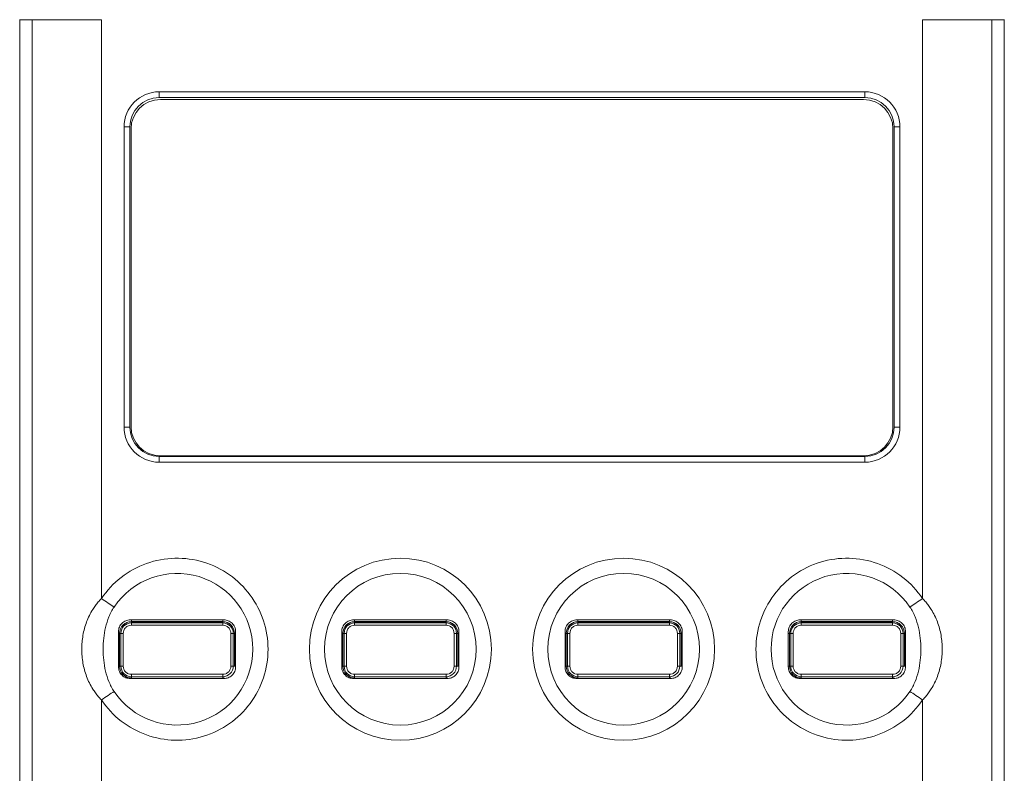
# Model space of a CAD drawing. Header units: millimetres. Extents: x 0 to 1189, y 0 to 841.
# Tile 5 of 8: x 979 to 1063, y 207 to 271. Entities that reach past the tile are written whole.
import ezdxf

# ---------------------------------------------------------------- set-up
doc = ezdxf.new("R2010")
doc.units = ezdxf.units.MM

msp = doc.modelspace()

# ---------------------------------------------------------------- linework, layer by layer
at = {"color": 7, "linetype": 'Continuous', "lineweight": 15}
for p, q in [((978.764, 94.502), (978.764, 271.047)), ((979.83, 271.023), (978.764, 271.023)), ((978.764, 271.023), (978.764, 94.523)), ((979.83, 271.023), (985.739, 271.023)), ((979.83, 192.323), (979.83, 271.023)), ((985.739, 221.643), (985.739, 271.023)), ((1055.79, 271.023), (1055.79, 221.643)), ((1061.699, 271.023), (1055.79, 271.023)), ((1061.699, 271.023), (1061.699, 192.323)), ((1062.764, 271.023), (1061.699, 271.023)), ((1062.764, 271.047), (1062.764, 94.502)), ((1062.764, 94.523), (1062.764, 271.023)), ((1050.864, 264.873), (990.664, 264.873)), ((990.664, 264.373), (990.664, 264.873)), ((1050.864, 264.373), (1050.864, 264.873)), ((990.664, 264.373), (1050.864, 264.373)), ((1050.764, 264.213), (990.764, 264.213)), ((987.664, 261.873), (987.664, 236.273)), ((988.164, 261.873), (987.664, 261.873)), ((988.164, 236.273), (988.164, 261.873)), ((988.264, 261.713), (988.264, 236.313)), ((1053.264, 236.313), (1053.264, 261.713)), ((1053.364, 261.873), (1053.364, 236.273)), ((1053.364, 261.873), (1053.864, 261.873)), ((1053.864, 236.273), (1053.864, 261.873)), ((988.164, 236.273), (987.664, 236.273)), ((1053.864, 236.273), (1053.364, 236.273)), ((990.664, 233.773), (990.664, 233.273)), ((1050.864, 233.773), (990.664, 233.773)), ((990.764, 233.813), (1050.764, 233.813)), ((1050.864, 233.773), (1050.864, 233.273)), ((990.664, 233.273), (1050.864, 233.273)), ((996.089, 219.679), (988.289, 219.679)), ((988.289, 219.673), (988.289, 219.565)), ((996.089, 219.673), (988.289, 219.673)), ((988.289, 219.565), (996.089, 219.565)), ((988.289, 219.565), (988.289, 219.365)), ((988.289, 219.365), (996.089, 219.365)), ((996.089, 219.565), (996.089, 219.673)), ((996.089, 219.365), (996.089, 219.565)), ((1015.139, 219.679), (1007.339, 219.679)), ((1007.339, 219.673), (1007.339, 219.565)), ((1015.139, 219.673), (1007.339, 219.673)), ((1007.339, 219.565), (1015.139, 219.565)), ((1007.339, 219.565), (1007.339, 219.365)), ((1007.339, 219.365), (1015.139, 219.365)), ((1015.139, 219.565), (1015.139, 219.673)), ((1015.139, 219.365), (1015.139, 219.565)), ((1034.189, 219.679), (1026.389, 219.679)), ((1026.389, 219.673), (1026.389, 219.565)), ((1034.189, 219.673), (1026.389, 219.673)), ((1026.389, 219.565), (1034.189, 219.565)), ((1026.389, 219.565), (1026.389, 219.365)), ((1026.389, 219.365), (1034.189, 219.365)), ((1034.189, 219.565), (1034.189, 219.673)), ((1034.189, 219.365), (1034.189, 219.565)), ((1053.239, 219.679), (1045.439, 219.679)), ((1045.439, 219.673), (1045.439, 219.565)), ((1053.239, 219.673), (1045.439, 219.673)), ((1045.439, 219.565), (1053.239, 219.565)), ((1045.439, 219.565), (1045.439, 219.365)), ((1045.439, 219.365), (1053.239, 219.365)), ((1053.239, 219.565), (1053.239, 219.673)), ((1053.239, 219.365), (1053.239, 219.565)), ((987.189, 218.823), (987.189, 215.823)), ((987.283, 218.673), (987.283, 215.873)), ((987.289, 218.673), (987.289, 215.873)), ((987.398, 218.673), (987.289, 218.673)), ((987.398, 215.873), (987.398, 218.673)), ((987.598, 218.673), (987.398, 218.673)), ((987.598, 215.873), (987.598, 218.673)), ((996.781, 218.673), (996.781, 215.873)), ((996.981, 218.673), (996.781, 218.673)), ((996.981, 218.673), (996.981, 215.873)), ((997.089, 218.673), (996.981, 218.673)), ((997.089, 215.873), (997.089, 218.673)), ((997.096, 215.873), (997.096, 218.673)), ((997.189, 215.823), (997.189, 218.823)), ((1006.239, 218.823), (1006.239, 215.823)), ((1006.333, 218.673), (1006.333, 215.873)), ((1006.339, 218.673), (1006.339, 215.873)), ((1006.448, 218.673), (1006.339, 218.673)), ((1006.448, 215.873), (1006.448, 218.673)), ((1006.648, 218.673), (1006.448, 218.673)), ((1006.648, 215.873), (1006.648, 218.673)), ((1015.831, 218.673), (1015.831, 215.873)), ((1016.031, 218.673), (1015.831, 218.673)), ((1016.031, 218.673), (1016.031, 215.873)), ((1016.139, 218.673), (1016.031, 218.673)), ((1016.139, 215.873), (1016.139, 218.673)), ((1016.146, 215.873), (1016.146, 218.673)), ((1016.239, 215.823), (1016.239, 218.823)), ((1025.289, 218.823), (1025.289, 215.823)), ((1025.383, 218.673), (1025.383, 215.873)), ((1025.389, 218.673), (1025.389, 215.873)), ((1025.498, 218.673), (1025.389, 218.673)), ((1025.498, 215.873), (1025.498, 218.673)), ((1025.698, 218.673), (1025.498, 218.673)), ((1025.698, 215.873), (1025.698, 218.673)), ((1034.881, 218.673), (1034.881, 215.873)), ((1035.081, 218.673), (1034.881, 218.673)), ((1035.081, 218.673), (1035.081, 215.873)), ((1035.189, 218.673), (1035.081, 218.673)), ((1035.189, 215.873), (1035.189, 218.673)), ((1035.196, 215.873), (1035.196, 218.673)), ((1035.289, 215.823), (1035.289, 218.823)), ((1044.339, 218.823), (1044.339, 215.823)), ((1044.433, 218.673), (1044.433, 215.873)), ((1044.439, 218.673), (1044.439, 215.873)), ((1044.548, 218.673), (1044.439, 218.673)), ((1044.548, 215.873), (1044.548, 218.673)), ((1044.748, 218.673), (1044.548, 218.673)), ((1044.748, 215.873), (1044.748, 218.673)), ((1053.931, 218.673), (1053.931, 215.873)), ((1054.131, 218.673), (1053.931, 218.673)), ((1054.131, 218.673), (1054.131, 215.873)), ((1054.239, 218.673), (1054.131, 218.673)), ((1054.239, 215.873), (1054.239, 218.673)), ((1054.246, 215.873), (1054.246, 218.673)), ((1054.339, 215.823), (1054.339, 218.823)), ((987.289, 215.873), (987.398, 215.873)), ((987.398, 215.873), (987.598, 215.873)), ((996.089, 215.181), (988.289, 215.181)), ((988.289, 215.181), (988.289, 214.981)), ((996.089, 214.981), (996.089, 215.181)), ((996.781, 215.873), (996.981, 215.873)), ((996.981, 215.873), (997.089, 215.873)), ((1006.339, 215.873), (1006.448, 215.873)), ((1006.448, 215.873), (1006.648, 215.873)), ((1015.139, 215.181), (1007.339, 215.181)), ((1007.339, 215.181), (1007.339, 214.981)), ((1015.139, 214.981), (1015.139, 215.181)), ((1015.831, 215.873), (1016.031, 215.873)), ((1016.031, 215.873), (1016.139, 215.873)), ((1025.389, 215.873), (1025.498, 215.873)), ((1025.498, 215.873), (1025.698, 215.873)), ((1034.189, 215.181), (1026.389, 215.181)), ((1026.389, 215.181), (1026.389, 214.981)), ((1034.189, 214.981), (1034.189, 215.181)), ((1034.881, 215.873), (1035.081, 215.873)), ((1035.081, 215.873), (1035.189, 215.873)), ((1044.439, 215.873), (1044.548, 215.873)), ((1044.548, 215.873), (1044.748, 215.873)), ((1053.239, 215.181), (1045.439, 215.181)), ((1045.439, 215.181), (1045.439, 214.981)), ((1053.239, 214.981), (1053.239, 215.181)), ((1053.931, 215.873), (1054.131, 215.873)), ((1054.131, 215.873), (1054.239, 215.873)), ((996.089, 214.981), (988.289, 214.981)), ((988.289, 214.981), (988.289, 214.873)), ((996.089, 214.873), (996.089, 214.981)), ((996.089, 214.873), (996.198, 214.879)), ((996.205, 214.873), (996.089, 214.867)), ((1015.139, 214.981), (1007.339, 214.981)), ((1007.339, 214.981), (1007.339, 214.873)), ((1015.139, 214.873), (1015.139, 214.981)), ((1015.139, 214.873), (1015.248, 214.879)), ((1015.255, 214.873), (1015.139, 214.867)), ((1034.189, 214.981), (1026.389, 214.981)), ((1026.389, 214.981), (1026.389, 214.873)), ((1034.189, 214.873), (1034.189, 214.981)), ((1034.189, 214.873), (1034.298, 214.879)), ((1034.305, 214.873), (1034.189, 214.867)), ((1053.239, 214.981), (1045.439, 214.981)), ((1045.439, 214.981), (1045.439, 214.873)), ((1053.239, 214.873), (1053.239, 214.981)), ((1053.239, 214.873), (1053.348, 214.879)), ((1053.355, 214.873), (1053.239, 214.867)), ((985.739, 198.413), (985.739, 213.003)), ((1055.79, 213.003), (1055.79, 198.413))]:
    msp.add_line(p, q, dxfattribs=at)
at = {"color": 8, "linetype": 'Continuous', "lineweight": 15}
for p, q in [((988.289, 219.679), (988.289, 219.823)), ((996.089, 219.679), (996.089, 219.823)), ((1007.339, 219.679), (1007.339, 219.823)), ((1015.139, 219.679), (1015.139, 219.823)), ((1026.389, 219.679), (1026.389, 219.823)), ((1034.189, 219.679), (1034.189, 219.823)), ((1045.439, 219.823), (1045.439, 219.679)), ((1053.239, 219.823), (1053.239, 219.679)), ((987.283, 218.673), (987.189, 218.673)), ((997.096, 218.673), (997.189, 218.673)), ((1006.333, 218.673), (1006.239, 218.673)), ((1016.146, 218.673), (1016.239, 218.673)), ((1025.383, 218.673), (1025.289, 218.673)), ((1035.196, 218.673), (1035.289, 218.673)), ((1044.339, 218.673), (1044.433, 218.673)), ((1054.339, 218.673), (1054.246, 218.673)), ((987.283, 215.873), (987.189, 215.873)), ((997.096, 215.873), (997.189, 215.873)), ((1006.333, 215.873), (1006.239, 215.873)), ((1016.146, 215.873), (1016.239, 215.873)), ((1025.383, 215.873), (1025.289, 215.873)), ((1035.196, 215.873), (1035.289, 215.873)), ((1044.339, 215.873), (1044.433, 215.873)), ((1054.339, 215.873), (1054.246, 215.873))]:
    msp.add_line(p, q, dxfattribs=at)
at = {"color": 7, "linetype": 'Continuous', "lineweight": 15, "flags": 128}
for points in [[(985.739, 221.643), (985.885, 221.545), (986.029, 221.448), (986.172, 221.353), (986.311, 221.26), (986.446, 221.169), (986.575, 221.083), (986.698, 221), (986.814, 220.923)], [(1054.715, 220.923), (1054.831, 221), (1054.953, 221.083), (1055.083, 221.169), (1055.218, 221.26), (1055.357, 221.353), (1055.499, 221.448), (1055.644, 221.545), (1055.79, 221.643)], [(986.814, 213.723), (986.698, 213.645), (986.575, 213.563), (986.446, 213.476), (986.311, 213.386), (986.172, 213.293), (986.029, 213.197), (985.885, 213.1), (985.739, 213.003)], [(1055.79, 213.003), (1055.644, 213.1), (1055.499, 213.197), (1055.357, 213.293), (1055.218, 213.386), (1055.083, 213.476), (1054.953, 213.563), (1054.831, 213.645), (1054.715, 213.723)]]:
    msp.add_lwpolyline(points, dxfattribs=at)
at = {"color": 7, "linetype": 'Continuous', "lineweight": 15}
for centre, radius in [((1011.239, 217.323), 7.764), ((1030.289, 217.323), 7.764), ((1011.239, 217.323), 6.47), ((1030.289, 217.323), 6.47)]:
    msp.add_circle(centre, radius, dxfattribs=at)
for centre, radius, start, end in [((990.664, 261.873), 2.5, 90, 180), ((990.764, 261.713), 2.5, 90, 180), ((1050.764, 261.713), 2.5, 0, 90), ((1050.864, 261.873), 2.5, 0, 90), ((990.664, 236.273), 2.5, 180, 270), ((990.764, 236.313), 2.5, 180, 270), ((1050.764, 236.313), 2.5, 270, 0), ((1050.864, 236.273), 2.5, 270, 0), ((992.189, 217.323), 6.47, 213.81115, 146.18885), ((1049.339, 217.323), 6.47, 33.81115, 326.18885), ((988.289, 218.673), 1.006, 90, 180), ((988.289, 218.673), 1, 90, 180), ((988.289, 218.673), 0.892, 90, 180), ((996.089, 218.673), 1.006, 0, 90), ((996.089, 218.673), 1, 0, 90), ((996.089, 218.673), 0.892, 0, 90), ((1007.339, 218.673), 1.006, 90, 180), ((1007.339, 218.673), 1, 90, 180), ((1007.339, 218.673), 0.892, 90, 180), ((1015.139, 218.673), 1.006, 0, 90), ((1015.139, 218.673), 1, 0, 90), ((1015.139, 218.673), 0.892, 0, 90), ((1026.389, 218.673), 1.006, 90, 180), ((1026.389, 218.673), 1, 90, 180), ((1026.389, 218.673), 0.892, 90, 180), ((1034.189, 218.673), 1.006, 0, 90), ((1034.189, 218.673), 1, 0, 90), ((1034.189, 218.673), 0.892, 0, 90), ((1045.439, 218.673), 1.006, 90, 180), ((1045.439, 218.673), 1, 90, 180), ((1045.439, 218.673), 0.892, 90, 180), ((1053.239, 218.673), 1.006, 0, 90), ((1053.239, 218.673), 1, 0, 90), ((1053.239, 218.673), 0.892, 0, 90), ((988.289, 215.873), 1.006, 180, 270), ((988.289, 215.873), 1, 180, 270), ((988.289, 215.873), 0.892, 180, 270), ((996.089, 215.873), 0.892, 270, 0), ((1007.339, 215.873), 1.006, 180, 270), ((1007.339, 215.873), 1, 180, 270), ((1007.339, 215.873), 0.892, 180, 270), ((1015.139, 215.873), 0.892, 270, 0), ((1026.389, 215.873), 1.006, 180, 270), ((1026.389, 215.873), 1, 180, 270), ((1026.389, 215.873), 0.892, 180, 270), ((1034.189, 215.873), 0.892, 270, 0), ((1045.439, 215.873), 1.006, 180, 270), ((1045.439, 215.873), 1, 180, 270), ((1045.439, 215.873), 0.892, 180, 270), ((1053.239, 215.873), 0.892, 270, 0)]:
    msp.add_arc(centre, radius, start, end, dxfattribs=at)
for points in [[(987.664, 261.873), (987.664, 263.529), (989.009, 264.873), (990.664, 264.873)], [(1050.864, 264.873), (1052.52, 264.873), (1053.864, 263.529), (1053.864, 261.873)], [(990.664, 233.273), (989.009, 233.273), (987.664, 234.617), (987.664, 236.273)], [(1053.864, 236.273), (1053.864, 234.617), (1052.52, 233.273), (1050.864, 233.273)]]:
    msp.add_open_spline(points, degree=3, dxfattribs=at)
for points, knots in [([(985.739, 221.643), (986.665, 223.026), (988.012, 224.075), (991.148, 225.195), (992.854, 225.235), (996.04, 224.267), (997.435, 223.284), (999.418, 220.609), (999.953, 218.988), (999.953, 215.658), (999.418, 214.037), (997.435, 211.362), (996.04, 210.379), (992.854, 209.41), (991.148, 209.451), (988.012, 210.57), (986.665, 211.619), (985.739, 213.003)], [0, 0, 0, 0, 0.125, 0.125, 0.25, 0.25, 0.375, 0.375, 0.5, 0.5, 0.625, 0.625, 0.75, 0.75, 0.875, 0.875, 1, 1, 1, 1]), ([(1055.79, 213.003), (1054.864, 211.619), (1053.517, 210.57), (1050.381, 209.451), (1048.675, 209.41), (1045.489, 210.379), (1044.094, 211.362), (1042.111, 214.037), (1041.576, 215.658), (1041.576, 218.988), (1042.111, 220.609), (1044.094, 223.284), (1045.489, 224.267), (1048.675, 225.235), (1050.381, 225.195), (1053.517, 224.075), (1054.864, 223.026), (1055.79, 221.643)], [0, 0, 0, 0, 0.125, 0.125, 0.25, 0.25, 0.375, 0.375, 0.5, 0.5, 0.625, 0.625, 0.75, 0.75, 0.875, 0.875, 1, 1, 1, 1]), ([(985.739, 213.003), (985.693, 213.049), (985.602, 213.142), (985.472, 213.288), (985.346, 213.439), (985.226, 213.597), (985.11, 213.76), (984.928, 214.037), (984.702, 214.443), (984.466, 214.988), (984.283, 215.555), (984.11, 216.329), (984.024, 217.322), (984.11, 218.315), (984.282, 219.087), (984.465, 219.653), (984.699, 220.198), (984.958, 220.662), (985.219, 221.046), (985.466, 221.359), (985.648, 221.549), (985.739, 221.643)], [0, 0, 0, 0, 0.020431, 0.040975, 0.061662, 0.082521, 0.10358, 0.124868, 0.187032, 0.250117, 0.31234, 0.374979, 0.500003, 0.624741, 0.687312, 0.74948, 0.812424, 0.874465, 0.91704, 0.958808, 1, 1, 1, 1]), ([(986.814, 220.923), (986.637, 220.659), (986.492, 220.372), (986.257, 219.788), (986.165, 219.49), (986.02, 218.885), (985.968, 218.577), (985.898, 217.953), (985.88, 217.636), (985.88, 216.693), (985.946, 216.072), (986.166, 215.152), (986.26, 214.849), (986.495, 214.268), (986.636, 213.988), (986.814, 213.723)], [0, 0, 0, 0, 0.125, 0.125, 0.25, 0.25, 0.375, 0.375, 0.5, 0.5, 0.75, 0.75, 0.875, 0.875, 1, 1, 1, 1]), ([(1054.715, 213.723), (1054.893, 213.988), (1055.034, 214.268), (1055.269, 214.849), (1055.363, 215.152), (1055.583, 216.072), (1055.649, 216.693), (1055.649, 217.636), (1055.631, 217.953), (1055.561, 218.577), (1055.509, 218.885), (1055.364, 219.49), (1055.272, 219.788), (1055.037, 220.372), (1054.892, 220.659), (1054.715, 220.923)], [0, 0, 0, 0, 0.125, 0.125, 0.25, 0.25, 0.5, 0.5, 0.625, 0.625, 0.75, 0.75, 0.875, 0.875, 1, 1, 1, 1]), ([(1055.79, 221.643), (1055.836, 221.597), (1055.927, 221.504), (1056.057, 221.358), (1056.183, 221.206), (1056.303, 221.049), (1056.419, 220.885), (1056.601, 220.608), (1056.827, 220.203), (1057.063, 219.657), (1057.246, 219.091), (1057.419, 218.317), (1057.505, 217.324), (1057.419, 216.331), (1057.247, 215.559), (1057.064, 214.992), (1056.83, 214.448), (1056.571, 213.984), (1056.31, 213.6), (1056.063, 213.287), (1055.881, 213.097), (1055.79, 213.003)], [0, 0, 0, 0, 0.020431, 0.040975, 0.061662, 0.082521, 0.10358, 0.124868, 0.187032, 0.250117, 0.31234, 0.374979, 0.500003, 0.624741, 0.687312, 0.74948, 0.812424, 0.874465, 0.91704, 0.958808, 1, 1, 1, 1]), ([(987.189, 218.823), (987.189, 218.957), (987.217, 219.092), (987.323, 219.34), (987.402, 219.453), (987.593, 219.636), (987.704, 219.707), (987.942, 219.8), (988.065, 219.823), (988.189, 219.823)], [0, 0, 0, 0, 0.25, 0.25, 0.5, 0.5, 0.75, 0.75, 1, 1, 1, 1]), ([(987.598, 218.673), (987.607, 218.76), (987.621, 218.894), (987.707, 219.055), (987.797, 219.165), (987.907, 219.255), (988.068, 219.341), (988.202, 219.355), (988.289, 219.365)], [0, 0, 0, 0, 0.239441, 0.369472, 0.499998, 0.630029, 0.760555, 1, 1, 1, 1]), ([(996.189, 219.823), (995.559, 219.823), (994.909, 219.823), (993.906, 219.823), (993.568, 219.823), (992.881, 219.823), (992.535, 219.823), (991.507, 219.823), (990.828, 219.823), (989.817, 219.823), (989.482, 219.823), (988.827, 219.823), (988.505, 219.823), (988.189, 219.823)], [0, 0, 0, 0, 0.25, 0.25, 0.375, 0.375, 0.5, 0.5, 0.75, 0.75, 0.875, 0.875, 1, 1, 1, 1]), ([(996.089, 219.365), (996.176, 219.355), (996.311, 219.341), (996.472, 219.255), (996.582, 219.166), (996.671, 219.056), (996.758, 218.894), (996.772, 218.76), (996.781, 218.673)], [0, 0, 0, 0, 0.239443, 0.369475, 0.500001, 0.630032, 0.760559, 1, 1, 1, 1]), ([(996.189, 219.823), (996.314, 219.823), (996.437, 219.8), (996.674, 219.707), (996.785, 219.637), (996.929, 219.5), (996.972, 219.449), (997.048, 219.34), (997.082, 219.279), (997.162, 219.093), (997.189, 218.958), (997.189, 218.823)], [0, 0, 0, 0, 0.25, 0.25, 0.5, 0.5, 0.625, 0.625, 0.75, 0.75, 1, 1, 1, 1]), ([(1006.239, 218.823), (1006.239, 218.957), (1006.267, 219.092), (1006.373, 219.34), (1006.452, 219.453), (1006.643, 219.636), (1006.754, 219.707), (1006.992, 219.8), (1007.115, 219.823), (1007.239, 219.823)], [0, 0, 0, 0, 0.25, 0.25, 0.5, 0.5, 0.75, 0.75, 1, 1, 1, 1]), ([(1006.648, 218.673), (1006.657, 218.76), (1006.671, 218.894), (1006.757, 219.055), (1006.847, 219.165), (1006.957, 219.255), (1007.118, 219.341), (1007.252, 219.355), (1007.339, 219.365)], [0, 0, 0, 0, 0.239442, 0.369473, 0.499999, 0.63003, 0.760556, 1, 1, 1, 1]), ([(1015.239, 219.823), (1014.609, 219.823), (1013.959, 219.823), (1012.956, 219.823), (1012.618, 219.823), (1011.931, 219.823), (1011.585, 219.823), (1010.557, 219.823), (1009.878, 219.823), (1008.867, 219.823), (1008.532, 219.823), (1007.877, 219.823), (1007.555, 219.823), (1007.239, 219.823)], [0, 0, 0, 0, 0.25, 0.25, 0.375, 0.375, 0.5, 0.5, 0.75, 0.75, 0.875, 0.875, 1, 1, 1, 1]), ([(1015.139, 219.365), (1015.226, 219.355), (1015.361, 219.341), (1015.522, 219.255), (1015.632, 219.166), (1015.721, 219.056), (1015.808, 218.894), (1015.822, 218.76), (1015.831, 218.673)], [0, 0, 0, 0, 0.239444, 0.369475, 0.500001, 0.630032, 0.760558, 1, 1, 1, 1]), ([(1015.239, 219.823), (1015.364, 219.823), (1015.487, 219.8), (1015.724, 219.707), (1015.835, 219.637), (1015.979, 219.5), (1016.022, 219.449), (1016.098, 219.34), (1016.132, 219.279), (1016.212, 219.093), (1016.239, 218.958), (1016.239, 218.823)], [0, 0, 0, 0, 0.25, 0.25, 0.5, 0.5, 0.625, 0.625, 0.75, 0.75, 1, 1, 1, 1]), ([(1025.289, 218.823), (1025.289, 218.957), (1025.317, 219.092), (1025.423, 219.34), (1025.502, 219.453), (1025.693, 219.636), (1025.804, 219.707), (1026.042, 219.8), (1026.165, 219.823), (1026.289, 219.823)], [0, 0, 0, 0, 0.25, 0.25, 0.5, 0.5, 0.75, 0.75, 1, 1, 1, 1]), ([(1025.698, 218.673), (1025.707, 218.76), (1025.721, 218.894), (1025.807, 219.055), (1025.897, 219.165), (1026.007, 219.255), (1026.168, 219.341), (1026.302, 219.355), (1026.389, 219.365)], [0, 0, 0, 0, 0.239442, 0.369473, 0.499999, 0.63003, 0.760556, 1, 1, 1, 1]), ([(1034.289, 219.823), (1033.659, 219.823), (1033.009, 219.823), (1032.006, 219.823), (1031.668, 219.823), (1030.981, 219.823), (1030.635, 219.823), (1029.607, 219.823), (1028.928, 219.823), (1027.917, 219.823), (1027.582, 219.823), (1026.927, 219.823), (1026.605, 219.823), (1026.289, 219.823)], [0, 0, 0, 0, 0.25, 0.25, 0.375, 0.375, 0.5, 0.5, 0.75, 0.75, 0.875, 0.875, 1, 1, 1, 1]), ([(1034.189, 219.365), (1034.276, 219.355), (1034.411, 219.341), (1034.572, 219.255), (1034.682, 219.166), (1034.771, 219.056), (1034.858, 218.894), (1034.872, 218.76), (1034.881, 218.673)], [0, 0, 0, 0, 0.239444, 0.369474, 0.500001, 0.630032, 0.760558, 1, 1, 1, 1]), ([(1034.289, 219.823), (1034.414, 219.823), (1034.537, 219.8), (1034.774, 219.707), (1034.885, 219.637), (1035.029, 219.5), (1035.072, 219.449), (1035.148, 219.34), (1035.182, 219.279), (1035.262, 219.093), (1035.289, 218.958), (1035.289, 218.823)], [0, 0, 0, 0, 0.25, 0.25, 0.5, 0.5, 0.625, 0.625, 0.75, 0.75, 1, 1, 1, 1]), ([(1044.339, 218.823), (1044.339, 218.957), (1044.367, 219.092), (1044.473, 219.34), (1044.552, 219.453), (1044.743, 219.636), (1044.854, 219.707), (1045.092, 219.8), (1045.215, 219.823), (1045.339, 219.823)], [0, 0, 0, 0, 0.25, 0.25, 0.5, 0.5, 0.75, 0.75, 1, 1, 1, 1]), ([(1044.748, 218.673), (1044.757, 218.76), (1044.771, 218.894), (1044.857, 219.055), (1044.947, 219.165), (1045.057, 219.255), (1045.218, 219.341), (1045.352, 219.355), (1045.439, 219.365)], [0, 0, 0, 0, 0.239442, 0.369474, 0.499999, 0.63003, 0.760556, 1, 1, 1, 1]), ([(1053.339, 219.823), (1052.709, 219.823), (1052.059, 219.823), (1051.056, 219.823), (1050.718, 219.823), (1050.031, 219.823), (1049.685, 219.823), (1048.657, 219.823), (1047.978, 219.823), (1046.967, 219.823), (1046.632, 219.823), (1045.977, 219.823), (1045.655, 219.823), (1045.339, 219.823)], [0, 0, 0, 0, 0.25, 0.25, 0.375, 0.375, 0.5, 0.5, 0.75, 0.75, 0.875, 0.875, 1, 1, 1, 1]), ([(1053.239, 219.365), (1053.326, 219.355), (1053.461, 219.341), (1053.622, 219.255), (1053.732, 219.166), (1053.821, 219.056), (1053.908, 218.894), (1053.922, 218.76), (1053.931, 218.673)], [0, 0, 0, 0, 0.239445, 0.369476, 0.500002, 0.630033, 0.760559, 1, 1, 1, 1]), ([(1053.339, 219.823), (1053.464, 219.823), (1053.587, 219.8), (1053.824, 219.707), (1053.935, 219.637), (1054.079, 219.5), (1054.122, 219.449), (1054.198, 219.34), (1054.232, 219.279), (1054.312, 219.093), (1054.339, 218.958), (1054.339, 218.823)], [0, 0, 0, 0, 0.25, 0.25, 0.5, 0.5, 0.625, 0.625, 0.75, 0.75, 1, 1, 1, 1]), ([(988.189, 214.823), (988.065, 214.823), (987.942, 214.846), (987.705, 214.939), (987.594, 215.009), (987.45, 215.146), (987.407, 215.196), (987.331, 215.306), (987.297, 215.366), (987.217, 215.552), (987.189, 215.688), (987.189, 215.823)], [0, 0, 0, 0, 0.25, 0.25, 0.5, 0.5, 0.625, 0.625, 0.75, 0.75, 1, 1, 1, 1]), ([(988.289, 215.181), (988.202, 215.19), (988.068, 215.205), (987.907, 215.291), (987.797, 215.38), (987.708, 215.49), (987.621, 215.652), (987.607, 215.786), (987.598, 215.873)], [0, 0, 0, 0, 0.239444, 0.369476, 0.5, 0.630031, 0.760556, 1, 1, 1, 1]), ([(996.781, 215.873), (996.772, 215.786), (996.758, 215.652), (996.672, 215.49), (996.582, 215.38), (996.472, 215.291), (996.311, 215.205), (996.176, 215.19), (996.089, 215.181)], [0, 0, 0, 0, 0.239444, 0.369476, 0.500001, 0.630032, 0.760558, 1, 1, 1, 1]), ([(997.189, 215.823), (997.189, 215.688), (997.162, 215.554), (997.056, 215.306), (996.977, 215.192), (996.786, 215.01), (996.675, 214.939), (996.437, 214.846), (996.314, 214.823), (996.189, 214.823)], [0, 0, 0, 0, 0.25, 0.25, 0.5, 0.5, 0.75, 0.75, 1, 1, 1, 1]), ([(1007.239, 214.823), (1007.115, 214.823), (1006.992, 214.846), (1006.755, 214.939), (1006.644, 215.009), (1006.5, 215.146), (1006.457, 215.196), (1006.381, 215.306), (1006.347, 215.366), (1006.267, 215.552), (1006.239, 215.688), (1006.239, 215.823)], [0, 0, 0, 0, 0.25, 0.25, 0.5, 0.5, 0.625, 0.625, 0.75, 0.75, 1, 1, 1, 1]), ([(1007.339, 215.181), (1007.252, 215.19), (1007.118, 215.205), (1006.957, 215.291), (1006.847, 215.38), (1006.758, 215.49), (1006.671, 215.652), (1006.657, 215.786), (1006.648, 215.873)], [0, 0, 0, 0, 0.239442, 0.369474, 0.499999, 0.63003, 0.760556, 1, 1, 1, 1]), ([(1015.831, 215.873), (1015.822, 215.786), (1015.808, 215.652), (1015.722, 215.49), (1015.632, 215.38), (1015.522, 215.291), (1015.361, 215.205), (1015.226, 215.19), (1015.139, 215.181)], [0, 0, 0, 0, 0.239444, 0.369476, 0.500001, 0.630032, 0.760558, 1, 1, 1, 1]), ([(1016.239, 215.823), (1016.239, 215.688), (1016.212, 215.554), (1016.106, 215.306), (1016.027, 215.192), (1015.836, 215.01), (1015.725, 214.939), (1015.487, 214.846), (1015.364, 214.823), (1015.239, 214.823)], [0, 0, 0, 0, 0.25, 0.25, 0.5, 0.5, 0.75, 0.75, 1, 1, 1, 1]), ([(1026.289, 214.823), (1026.165, 214.823), (1026.042, 214.846), (1025.805, 214.939), (1025.694, 215.009), (1025.55, 215.146), (1025.507, 215.196), (1025.431, 215.306), (1025.397, 215.366), (1025.317, 215.552), (1025.289, 215.688), (1025.289, 215.823)], [0, 0, 0, 0, 0.25, 0.25, 0.5, 0.5, 0.625, 0.625, 0.75, 0.75, 1, 1, 1, 1]), ([(1026.389, 215.181), (1026.302, 215.19), (1026.168, 215.205), (1026.007, 215.291), (1025.897, 215.38), (1025.808, 215.49), (1025.721, 215.652), (1025.707, 215.786), (1025.698, 215.873)], [0, 0, 0, 0, 0.239442, 0.369475, 0.499999, 0.63003, 0.760556, 1, 1, 1, 1]), ([(1034.881, 215.873), (1034.872, 215.786), (1034.858, 215.652), (1034.772, 215.49), (1034.682, 215.38), (1034.572, 215.291), (1034.411, 215.205), (1034.276, 215.19), (1034.189, 215.181)], [0, 0, 0, 0, 0.239444, 0.369476, 0.500001, 0.630032, 0.760558, 1, 1, 1, 1]), ([(1035.289, 215.823), (1035.289, 215.688), (1035.262, 215.554), (1035.156, 215.306), (1035.077, 215.192), (1034.886, 215.01), (1034.775, 214.939), (1034.537, 214.846), (1034.414, 214.823), (1034.289, 214.823)], [0, 0, 0, 0, 0.25, 0.25, 0.5, 0.5, 0.75, 0.75, 1, 1, 1, 1]), ([(1045.339, 214.823), (1045.215, 214.823), (1045.092, 214.846), (1044.855, 214.939), (1044.744, 215.009), (1044.6, 215.146), (1044.557, 215.196), (1044.481, 215.306), (1044.447, 215.366), (1044.367, 215.552), (1044.339, 215.688), (1044.339, 215.823)], [0, 0, 0, 0, 0.25, 0.25, 0.5, 0.5, 0.625, 0.625, 0.75, 0.75, 1, 1, 1, 1]), ([(1045.439, 215.181), (1045.352, 215.19), (1045.218, 215.205), (1045.057, 215.291), (1044.947, 215.38), (1044.858, 215.49), (1044.771, 215.652), (1044.757, 215.786), (1044.748, 215.873)], [0, 0, 0, 0, 0.239442, 0.369475, 0.499999, 0.63003, 0.760556, 1, 1, 1, 1]), ([(1053.931, 215.873), (1053.922, 215.786), (1053.908, 215.652), (1053.822, 215.49), (1053.732, 215.38), (1053.622, 215.291), (1053.461, 215.205), (1053.326, 215.19), (1053.239, 215.181)], [0, 0, 0, 0, 0.239444, 0.369474, 0.5, 0.630031, 0.760556, 1, 1, 1, 1]), ([(1054.339, 215.823), (1054.339, 215.688), (1054.312, 215.554), (1054.206, 215.306), (1054.127, 215.192), (1053.936, 215.01), (1053.825, 214.939), (1053.587, 214.846), (1053.464, 214.823), (1053.339, 214.823)], [0, 0, 0, 0, 0.25, 0.25, 0.5, 0.5, 0.75, 0.75, 1, 1, 1, 1]), ([(988.189, 214.823), (988.82, 214.823), (989.47, 214.823), (990.473, 214.823), (990.811, 214.823), (991.498, 214.823), (991.844, 214.823), (992.872, 214.823), (993.551, 214.823), (994.561, 214.823), (994.897, 214.823), (995.552, 214.823), (995.874, 214.823), (996.189, 214.823)], [0, 0, 0, 0, 0.25, 0.25, 0.375, 0.375, 0.5, 0.5, 0.75, 0.75, 0.875, 0.875, 1, 1, 1, 1]), ([(1007.239, 214.823), (1007.87, 214.823), (1008.52, 214.823), (1009.523, 214.823), (1009.861, 214.823), (1010.548, 214.823), (1010.894, 214.823), (1011.922, 214.823), (1012.601, 214.823), (1013.611, 214.823), (1013.947, 214.823), (1014.602, 214.823), (1014.924, 214.823), (1015.239, 214.823)], [0, 0, 0, 0, 0.25, 0.25, 0.375, 0.375, 0.5, 0.5, 0.75, 0.75, 0.875, 0.875, 1, 1, 1, 1]), ([(1026.289, 214.823), (1026.92, 214.823), (1027.57, 214.823), (1028.573, 214.823), (1028.911, 214.823), (1029.598, 214.823), (1029.944, 214.823), (1030.972, 214.823), (1031.651, 214.823), (1032.661, 214.823), (1032.997, 214.823), (1033.652, 214.823), (1033.974, 214.823), (1034.289, 214.823)], [0, 0, 0, 0, 0.25, 0.25, 0.375, 0.375, 0.5, 0.5, 0.75, 0.75, 0.875, 0.875, 1, 1, 1, 1]), ([(1045.339, 214.823), (1045.97, 214.823), (1046.62, 214.823), (1047.623, 214.823), (1047.961, 214.823), (1048.648, 214.823), (1048.994, 214.823), (1050.022, 214.823), (1050.701, 214.823), (1051.711, 214.823), (1052.047, 214.823), (1052.702, 214.823), (1053.024, 214.823), (1053.339, 214.823)], [0, 0, 0, 0, 0.25, 0.25, 0.375, 0.375, 0.5, 0.5, 0.75, 0.75, 0.875, 0.875, 1, 1, 1, 1])]:
    msp.add_open_spline(points, degree=3, knots=knots, dxfattribs=at)

doc.saveas('drawing.dxf')
